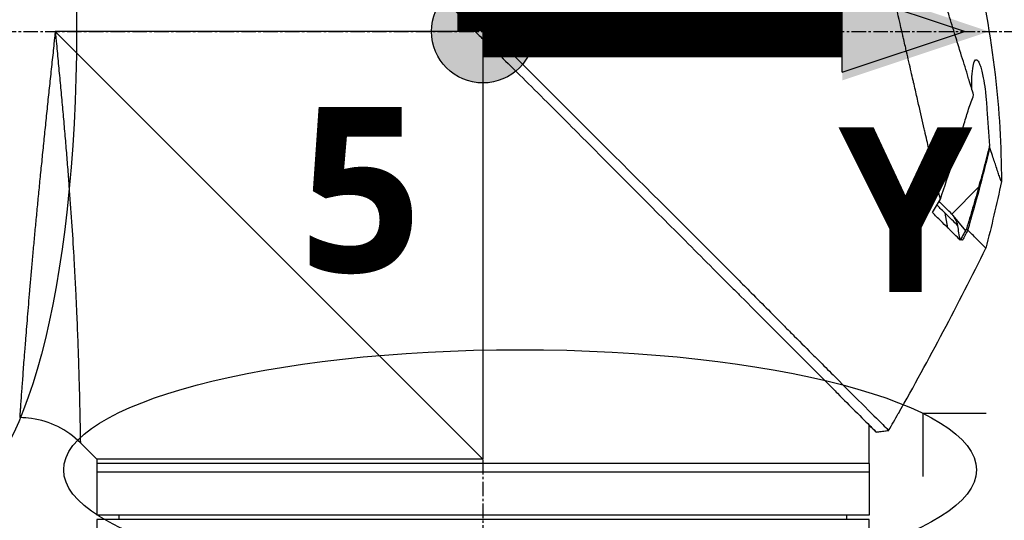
# Model space of a CAD drawing. Header units: millimetres. Extents: x 0 to 4378, y 0 to 2376.
# Tile 142 of 227: x 1522 to 1636, y 1700 to 1758. Entities that reach past the tile are written whole.
import ezdxf

# ---------------------------------------------------------------- set-up
doc = ezdxf.new("R2010")
doc.units = ezdxf.units.MM
doc.header["$LTSCALE"] = 0.2
doc.linetypes.add('CENTER2', pattern=[1.125, 0.75, -0.125, 0.125, -0.125])
for name, color, linetype in [('02_Center Line', 1, 'CENTER2'), ('07_Special Line2', 76, 'Continuous'), ('12_Before Rev.Num.', 5, 'Continuous'), ('13_After Rev.Num.', 6, 'Continuous')]:
    doc.layers.add(name, color=color, linetype=linetype)
doc.layers.add('14_Mark', color=7, linetype='Continuous', true_color=0xe03c31)
doc.styles.add('Rainbow-5.0 Style', font='malgunsl.ttf')
doc.dimstyles.new('Rainbow-5.0 Style', dxfattribs={"dimtxt": 4, "dimasz": 2.5, "dimexe": 1, "dimexo": 1, "dimgap": 1, "dimtad": 1, "dimdsep": 46, "dimtxsty": 'Rainbow-5.0 Style', "dimcen": 0, "dimclrd": 251, "dimclre": 251, "dimclrt": 7, "dimazin": 3, "dimtp": 0.1, "dimtm": 0.1, "dimtfac": 0.61, "dimtmove": 0, "dimatfit": 3, "dimfxl": 1, "dimlwd": -1, "dimlwe": -1, "dimarcsym": 1})

# ---------------------------------------------------------------- blocks, each defined once
blk = doc.blocks.new('*D127')
at = {"color": 251, "linetype": 'ByBlock', "transparency": 16777216}
for p, q in [((1638.55, 1756.68), (1891.38, 1756.68)), ((1887.38, 1649.53), (1887.38, 1746.68)), ((1755.7, 1639.53), (1891.38, 1639.53))]:
    blk.add_line(p, q, dxfattribs=at)
at = {"color": 251, "transparency": 16777216}
for points in [[(1885.72, 1746.68), (1889.05, 1746.68), (1887.38, 1756.68)], [(1885.72, 1649.53), (1889.05, 1649.53), (1887.38, 1639.53)]]:
    blk.add_solid(points, dxfattribs=at)
at = {"layer": 'Defpoints', "color": 0, "transparency": 16777216}
for p in [(1634.55, 1756.68), (1887.38, 1756.68), (1751.7, 1639.53)]:
    blk.add_point(p, dxfattribs=at)
at = {"color": 7, "transparency": 16777216, "insert": (1875.07, 1698.11), "char_height": 16, "attachment_point": 5, "rotation": 90, "style": 'Rainbow-5.0 Style'}
blk.add_mtext('117.15', dxfattribs=at)
blk = doc.blocks.new('*D128')
at = {"color": 251, "linetype": 'ByBlock', "transparency": 16777216}
for p, q in [((1638.55, 1756.68), (1943.4, 1756.68)), ((1939.4, 1746.68), (1939.4, 866.68)), ((1814.42, 856.68), (1943.4, 856.68))]:
    blk.add_line(p, q, dxfattribs=at)
at = {"color": 251, "transparency": 16777216}
for points in [[(1937.74, 1746.68), (1941.07, 1746.68), (1939.4, 1756.68)], [(1937.74, 866.68), (1941.07, 866.68), (1939.4, 856.68)]]:
    blk.add_solid(points, dxfattribs=at)
at = {"layer": 'Defpoints', "color": 0, "transparency": 16777216}
for p in [(1634.55, 1756.68), (1810.42, 856.68), (1939.4, 856.68)]:
    blk.add_point(p, dxfattribs=at)
at = {"color": 7, "transparency": 16777216, "insert": (1927.12, 1306.68), "char_height": 16, "attachment_point": 5, "rotation": 90, "style": 'Rainbow-5.0 Style'}
blk.add_mtext('900', dxfattribs=at)
blk = doc.blocks.new('*D129')
at = {"color": 251, "linetype": 'ByBlock', "transparency": 16777216}
for p, q in [((1575.56, 1808.65), (1575.56, 1872.74)), ((1692.71, 1691.5), (1692.71, 1872.74)), ((1585.56, 1868.74), (1682.71, 1868.74))]:
    blk.add_line(p, q, dxfattribs=at)
at = {"color": 251, "transparency": 16777216}
for points in [[(1585.56, 1870.4), (1585.56, 1867.07), (1575.56, 1868.74)], [(1682.71, 1870.4), (1682.71, 1867.07), (1692.71, 1868.74)]]:
    blk.add_solid(points, dxfattribs=at)
at = {"layer": 'Defpoints', "color": 0, "transparency": 16777216}
for p in [(1692.71, 1868.74), (1575.56, 1804.65), (1692.71, 1687.5)]:
    blk.add_point(p, dxfattribs=at)
at = {"color": 7, "transparency": 16777216, "insert": (1634.13, 1881.05), "char_height": 16, "attachment_point": 5, "style": 'Rainbow-5.0 Style'}
blk.add_mtext('117.15', dxfattribs=at)
blk = doc.blocks.new('A$Ca3a613b0')
for p, q in [((-156.77, 1098.35), (-157.76, 1097.62)), ((-157.15, 1097), (-206.1, 1097)), ((-156.25, 1047.15), (-206.1, 1097)), ((-156.25, 1096.11), (-156.25, 1047.15)), ((-154.63, 1096.18), (-155.63, 1095.5)), ((-98.49, 1078.85), (-101.61, 1075.72)), ((-102.71, 1076.16), (-102.71, 1076.16)), ((-102.08, 1074.12), (-102.39, 1075.84)), ((-101.47, 1075.57), (-100.02, 1073.77)), ((-101.17, 1074.63), (-101.17, 1074.63)), ((-99.79, 1073.9), (-99.79, 1073.9)), ((-111.25, 1050.15), (-111.25, 1051.15)), ((-110.41, 1050.31), (-108.96, 1050.49)), ((-108.96, 1050.49), (-108.96, 1050.49)), ((-201.25, 1047.15), (-203.17, 1049.07)), ((-111.25, 1046.65), (-111.25, 1049.65)), ((-201.25, 1047.15), (-201.25, 1040.65)), ((-111.25, 1046.65), (-201.25, 1046.65)), ((-111.25, 1046.65), (-111.25, 1040.65)), ((-111.25, 1045.65), (-201.25, 1045.65)), ((-111.25, 1040.65), (-201.25, 1040.65)), ((-111.25, 1040.15), (-201.25, 1040.15)), ((-201.25, 1040.15), (-201.25, 1037.15)), ((-198.64, 1040.15), (-198.65, 1040.65)), ((-113.86, 1040.15), (-113.85, 1040.65)), ((-111.25, 1037.15), (-111.25, 1040.15))]:
    blk.add_line(p, q)
for centre, major_axis, ratio, start_param, end_param in [((-280.96, 1127.65), (-44.19, -183.8), 1, 1.51817, 1.570796), ((-2518.5, 2514), (-765.25, 2704.52), 0.999799, 3.899585, 3.900232), ((-94.56, 1070.26), (-157.24, -287.66), 0.019111, 4.710355, 4.714425), ((-126.79, 1099.87), (29.02, -28.06), 0.006576, 0.377371, 0.391215), ((-127.59, 1098.98), (29.37, -28.27), 0.004865, 5.887634, 5.901943), ((-189.95, 1108.95), (92.5, 175.69), 0.499327, 4.653394, 4.763255), ((-449.08, 1245.73), (133.4, 370.15), 0.996605, 4.537773, 4.543581)]:
    blk.add_ellipse(centre, major_axis=major_axis, ratio=ratio, start_param=start_param, end_param=end_param)
for points, knots in [([(-202.57, 1144.1), (-202.57, 1144.1), (-202.57, 1144.1), (-202.57, 1144.1), (-202.57, 1144.1), (-202.57, 1144.1), (-202.57, 1144.1), (-202.56, 1144.09), (-202.56, 1144.09), (-202.55, 1144.08), (-202.54, 1144.07), (-202.5, 1144.03), (-202.46, 1143.99), (-202.31, 1143.85), (-202.17, 1143.7), (-201.6, 1143.14), (-201.05, 1142.58), (-199.89, 1141.41), (-199.36, 1140.88), (-196.43, 1137.91), (-193.15, 1134.65), (-188.48, 1129.99), (-187.46, 1128.97), (-182, 1123.52), (-177.11, 1118.65), (-171.96, 1113.49), (-171.81, 1113.34), (-169.23, 1110.75), (-166.73, 1108.3), (-162.97, 1104.59), (-161.72, 1103.35), (-158.73, 1100.36), (-157.43, 1099.03), (-156.77, 1098.35)], [0.000001, 0.000001, 0.000001, 0.000001, 0.009162, 0.009162, 0.016971, 0.016971, 0.03259, 0.03259, 0.063827, 0.063827, 0.126304, 0.126304, 0.251265, 0.251265, 0.50133, 0.50133, 1.002, 1.002, 1.335959, 1.335959, 2.67129, 2.67129, 3.030313, 3.030313, 4.543873, 4.543873, 4.592411, 4.592411, 5.347172, 5.347172, 5.723633, 5.723633, 6.247668, 6.247668, 6.247668, 6.247668]), ([(-102.94, 1077.46), (-103.41, 1079.48), (-103.91, 1081.67), (-104.53, 1084.4), (-104.62, 1084.75), (-104.74, 1085.29), (-104.78, 1085.47), (-105.04, 1086.62), (-105.24, 1087.5), (-105.59, 1089.01), (-105.72, 1089.6), (-105.92, 1090.46), (-105.99, 1090.77), (-106.08, 1091.15), (-106.1, 1091.23), (-106.19, 1091.63), (-106.27, 1091.97), (-106.52, 1093.07), (-106.7, 1093.85), (-106.93, 1094.84), (-106.97, 1095.04), (-107.08, 1095.52), (-107.14, 1095.79), (-107.24, 1096.23), (-107.29, 1096.41), (-107.87, 1098.96), (-108.43, 1101.4), (-109.14, 1104.49), (-109.28, 1105.12), (-109.57, 1106.37), (-109.71, 1106.98), (-110.13, 1108.82), (-110.4, 1110.03), (-110.76, 1111.56), (-110.83, 1111.88), (-110.98, 1112.52), (-111.05, 1112.84), (-111.16, 1113.33), (-111.2, 1113.48), (-111.27, 1113.79), (-111.3, 1113.94), (-111.46, 1114.65), (-111.6, 1115.22), (-111.79, 1116.09), (-111.86, 1116.38), (-111.99, 1116.96), (-112.06, 1117.24), (-112.26, 1118.1), (-112.38, 1118.67), (-112.77, 1120.34), (-113.02, 1121.45), (-113.52, 1123.61), (-113.76, 1124.67), (-114.23, 1126.74), (-114.46, 1127.74), (-114.8, 1129.2), (-114.91, 1129.68), (-115.12, 1130.62), (-115.23, 1131.08), (-115.44, 1131.98), (-115.54, 1132.43), (-116.04, 1134.6), (-116.4, 1136.17), (-116.96, 1138.63), (-117.18, 1139.59), (-117.51, 1141.05), (-117.64, 1141.62), (-117.8, 1142.29), (-117.84, 1142.46), (-117.89, 1142.7), (-117.91, 1142.77), (-117.95, 1142.97), (-117.98, 1143.09), (-118.05, 1143.4), (-118.09, 1143.58), (-118.15, 1143.85), (-118.18, 1143.95), (-118.21, 1144.07), (-118.21, 1144.11), (-118.24, 1144.24), (-118.26, 1144.32), (-118.29, 1144.43), (-118.29, 1144.46), (-118.29, 1144.46)], [0.000001, 0.000001, 0.000001, 0.000001, 0.87198, 0.87198, 0.998176, 0.998176, 1.064575, 1.064575, 1.41457, 1.41457, 1.596219, 1.596219, 1.693857, 1.693857, 1.719166, 1.719166, 1.837725, 1.837725, 2.111396, 2.111396, 2.182409, 2.182409, 2.276499, 2.276499, 2.337341, 2.337341, 3.162147, 3.162147, 3.373842, 3.373842, 3.579811, 3.579811, 3.984502, 3.984502, 4.09507, 4.09507, 4.202311, 4.202311, 4.255972, 4.255972, 4.304596, 4.304596, 4.486711, 4.486711, 4.581165, 4.581165, 4.673894, 4.673894, 4.859509, 4.859509, 5.231419, 5.231419, 5.60592, 5.60592, 5.979077, 5.979077, 6.165933, 6.165933, 6.351964, 6.351964, 6.539189, 6.539189, 7.288579, 7.288579, 7.860772, 7.860772, 8.290537, 8.290537, 8.451715, 8.451715, 8.522248, 8.522248, 8.654959, 8.654959, 8.889881, 8.889881, 9.06617, 9.06617, 9.132077, 9.132077, 9.362293, 9.362293, 9.592797, 9.592797, 9.592797, 9.592797]), ([(-202.94, 1142.84), (-202.94, 1142.84), (-202.94, 1142.84), (-202.94, 1142.83), (-202.94, 1142.83), (-202.94, 1142.83), (-202.94, 1142.83), (-202.94, 1142.83), (-202.93, 1142.82), (-202.92, 1142.81), (-202.91, 1142.79), (-202.86, 1142.73), (-202.81, 1142.68), (-202.59, 1142.46), (-202.37, 1142.24), (-201.34, 1141.2), (-200.13, 1139.99), (-198.12, 1138.01), (-197.63, 1137.54), (-194.35, 1134.3), (-190.88, 1130.8), (-186.77, 1126.7), (-186.47, 1126.4), (-183.93, 1123.86), (-181.58, 1121.51), (-175.7, 1115.65), (-172.07, 1112.05), (-166.65, 1106.64), (-164.85, 1104.84), (-160.25, 1100.2), (-158.16, 1098.04), (-157.76, 1097.62)], [0.000047, 0.000047, 0.000047, 0.000047, 0.011008, 0.011008, 0.020393, 0.020393, 0.039197, 0.039197, 0.07693, 0.07693, 0.152825, 0.152825, 0.305669, 0.305669, 0.610232, 0.610232, 1.419716, 1.419716, 1.651889, 1.651889, 2.978842, 2.978842, 3.080675, 3.080675, 3.850394, 3.850394, 4.95171, 4.95171, 5.489352, 5.489352, 6.333255, 6.333255, 6.333255, 6.333255]), ([(-99.06, 1089.6), (-99.15, 1089.88), (-99.24, 1090.17), (-99.41, 1090.74), (-99.51, 1091.04), (-99.66, 1091.53), (-99.72, 1091.73), (-100.03, 1092.75), (-100.29, 1093.59), (-100.74, 1095.03), (-100.92, 1095.62), (-101.35, 1097.01), (-101.6, 1097.83), (-102.01, 1099.13), (-102.15, 1099.61), (-102.47, 1100.65), (-102.65, 1101.2), (-103.02, 1102.41), (-103.22, 1103.06), (-103.65, 1104.46), (-103.88, 1105.21), (-104.39, 1106.84), (-104.65, 1107.71), (-105, 1108.81), (-105.07, 1109.03), (-105.29, 1109.75), (-105.45, 1110.25), (-105.77, 1111.24), (-105.92, 1111.74), (-106.24, 1112.73), (-106.4, 1113.23), (-106.72, 1114.21), (-106.88, 1114.71), (-107.18, 1115.63), (-107.33, 1116.1), (-107.55, 1116.8), (-107.63, 1117.05), (-107.87, 1117.79), (-108.02, 1118.27), (-108.31, 1119.18), (-108.45, 1119.61), (-108.74, 1120.51), (-108.89, 1120.99), (-109.19, 1121.92), (-109.33, 1122.38), (-110.06, 1124.66), (-110.61, 1126.4), (-111.26, 1128.45), (-111.38, 1128.85), (-111.63, 1129.64), (-111.76, 1130.03), (-112.11, 1131.17), (-112.34, 1131.89), (-112.77, 1133.28), (-112.98, 1133.94), (-113.34, 1135.09), (-113.49, 1135.59), (-113.9, 1136.9), (-114.12, 1137.64), (-114.46, 1138.76), (-114.58, 1139.18), (-114.77, 1139.82), (-114.84, 1140.07), (-114.94, 1140.43), (-114.98, 1140.57), (-115.02, 1140.73), (-115.03, 1140.77), (-115.08, 1140.94), (-115.1, 1141.05), (-115.14, 1141.18), (-115.15, 1141.22), (-115.15, 1141.22)], [0.000001, 0.000001, 0.000001, 0.000001, 0.11946, 0.11946, 0.241052, 0.241052, 0.321692, 0.321692, 0.643653, 0.643653, 0.858623, 0.858623, 1.144694, 1.144694, 1.308122, 1.308122, 1.494874, 1.494874, 1.708069, 1.708069, 1.951832, 1.951832, 2.230695, 2.230695, 2.303189, 2.303189, 2.46479, 2.46479, 2.625297, 2.625297, 2.787922, 2.787922, 2.946664, 2.946664, 3.08253, 3.08253, 3.156368, 3.156368, 3.305764, 3.305764, 3.43529, 3.43529, 3.579096, 3.579096, 3.721833, 3.721833, 4.292184, 4.292184, 4.435257, 4.435257, 4.578157, 4.578157, 4.862917, 4.862917, 5.148905, 5.148905, 5.393875, 5.393875, 5.822939, 5.822939, 6.144758, 6.144758, 6.385994, 6.385994, 6.566823, 6.566823, 6.63475, 6.63475, 6.873456, 6.873456, 7.112007, 7.112007, 7.112007, 7.112007]), ([(-103.44, 1118.7), (-99.89, 1110.22), (-97.61, 1101.12), (-96.08, 1087.85), (-95.84, 1083.67), (-95.83, 1079.5)], [0, 0, 0, 0, 2.758267, 2.758267, 4.009408, 4.009408, 4.009408, 4.009408]), ([(-156.77, 1098.35), (-156.72, 1098.29), (-156.63, 1098.2), (-156.42, 1097.99), (-156.34, 1097.9), (-156.07, 1097.62), (-155.89, 1097.44), (-155.53, 1097.08), (-155.34, 1096.88), (-155.08, 1096.63), (-154.99, 1096.54), (-154.77, 1096.32), (-154.66, 1096.21), (-154.63, 1096.18)], [0.0012617, 0.0012617, 0.0012617, 0.0012617, 0.0227877, 0.0227877, 0.0388309, 0.0388309, 0.0709865, 0.0709865, 0.1023123, 0.1023123, 0.1191004, 0.1191004, 0.1425667, 0.1425667, 0.1425667, 0.1425667]), ([(-157.76, 1097.62), (-157.71, 1097.57), (-157.4, 1097.25), (-157.04, 1096.89), (-156.86, 1096.71), (-156.5, 1096.35), (-156.32, 1096.18), (-155.98, 1095.84), (-155.69, 1095.56), (-155.62, 1095.5)], [0.00043088, 0.00043088, 0.00043088, 0.00043088, 0.0154414, 0.0154414, 0.03075173, 0.03075173, 0.04552895, 0.04552895, 0.05960793, 0.05960793, 0.05960793, 0.05960793]), ([(-206.1, 1097), (-206.12, 1096.82), (-206.14, 1096.63), (-206.16, 1096.45), (-206.18, 1096.26), (-206.2, 1096.08), (-206.22, 1095.89), (-206.26, 1095.52), (-206.29, 1095.16), (-206.33, 1094.79), (-206.37, 1094.42), (-206.41, 1094.05), (-206.45, 1093.69), (-206.49, 1093.32), (-206.53, 1092.96), (-206.57, 1092.59), (-206.64, 1091.86), (-206.72, 1091.14), (-206.8, 1090.41), (-206.88, 1089.69), (-206.95, 1088.97), (-207.03, 1088.25), (-207.1, 1087.53), (-207.18, 1086.81), (-207.25, 1086.1), (-207.25, 1086.09), (-207.25, 1086.09), (-207.25, 1086.09), (-207.32, 1085.38), (-207.4, 1084.67), (-207.47, 1083.97), (-207.47, 1083.96), (-207.47, 1083.96), (-207.47, 1083.95), (-207.51, 1083.6), (-207.54, 1083.25), (-207.58, 1082.91), (-207.58, 1082.9), (-207.58, 1082.9), (-207.58, 1082.89), (-207.61, 1082.55), (-207.65, 1082.2), (-207.68, 1081.86), (-207.68, 1081.86), (-207.68, 1081.85), (-207.68, 1081.85), (-207.75, 1081.16), (-207.82, 1080.48), (-207.89, 1079.81), (-207.89, 1079.8), (-207.89, 1079.8), (-207.89, 1079.79), (-207.96, 1079.12), (-208.02, 1078.45), (-208.09, 1077.8), (-208.09, 1077.79), (-208.09, 1077.79), (-208.09, 1077.78), (-208.15, 1077.13), (-208.21, 1076.48), (-208.27, 1075.84), (-208.27, 1075.83), (-208.27, 1075.83), (-208.28, 1075.82), (-208.34, 1075.18), (-208.4, 1074.54), (-208.46, 1073.91), (-208.51, 1073.29), (-208.57, 1072.67), (-208.63, 1072.06), (-208.63, 1072.06), (-208.63, 1072.05), (-208.63, 1072.05), (-208.66, 1071.74), (-208.69, 1071.44), (-208.71, 1071.13), (-208.74, 1070.84), (-208.77, 1070.54), (-208.79, 1070.25), (-208.79, 1070.24), (-208.79, 1070.24), (-208.79, 1070.23), (-208.82, 1069.94), (-208.85, 1069.65), (-208.87, 1069.36), (-208.87, 1069.36), (-208.87, 1069.35), (-208.87, 1069.35), (-208.9, 1069.06), (-208.92, 1068.78), (-208.95, 1068.5), (-208.95, 1068.49), (-208.95, 1068.49), (-208.95, 1068.48), (-209, 1067.91), (-209.05, 1067.35), (-209.1, 1066.81), (-209.14, 1066.27), (-209.19, 1065.74), (-209.23, 1065.23), (-209.23, 1065.22), (-209.23, 1065.22), (-209.23, 1065.22), (-209.27, 1064.7), (-209.32, 1064.2), (-209.36, 1063.71), (-209.36, 1063.71), (-209.36, 1063.7), (-209.36, 1063.7), (-209.4, 1063.21), (-209.44, 1062.73), (-209.47, 1062.27), (-209.47, 1062.27), (-209.47, 1062.26), (-209.48, 1062.26), (-209.51, 1061.8), (-209.55, 1061.35), (-209.58, 1060.91), (-209.58, 1060.91), (-209.58, 1060.9), (-209.58, 1060.9), (-209.6, 1060.68), (-209.62, 1060.47), (-209.63, 1060.26), (-209.63, 1060.25), (-209.64, 1060.25), (-209.64, 1060.25), (-209.65, 1060.04), (-209.67, 1059.83), (-209.68, 1059.63), (-209.68, 1059.62), (-209.68, 1059.62), (-209.68, 1059.62), (-209.72, 1059.21), (-209.75, 1058.81), (-209.78, 1058.43), (-209.78, 1058.43), (-209.78, 1058.43), (-209.78, 1058.43), (-209.81, 1058.05), (-209.83, 1057.69), (-209.86, 1057.34), (-209.86, 1057.34), (-209.86, 1057.34), (-209.86, 1057.34), (-209.88, 1056.99), (-209.91, 1056.66), (-209.93, 1056.34), (-209.96, 1056.03), (-209.98, 1055.74), (-210, 1055.46), (-210, 1055.45), (-210, 1055.45), (-210, 1055.45), (-210.04, 1054.89), (-210.07, 1054.39), (-210.11, 1053.96), (-210.11, 1053.85), (-210.12, 1053.75), (-210.13, 1053.65), (-210.13, 1053.55), (-210.14, 1053.45), (-210.15, 1053.36), (-210.16, 1053.18), (-210.17, 1053.02), (-210.18, 1052.87), (-210.2, 1052.58), (-210.22, 1052.37), (-210.23, 1052.22), (-210.23, 1052.15), (-210.24, 1052.09), (-210.24, 1052.06), (-210.24, 1052.02), (-210.24, 1052), (-210.24, 1052), (-210.24, 1052), (-210.24, 1052), (-210.24, 1052)], [-0.00005797, -0.00005797, -0.00005797, -0.00005797, 0.00049405, 0.00049405, 0.00049405, 0.00104607, 0.00104607, 0.00104607, 0.0021501, 0.0021501, 0.0021501, 0.00325414, 0.00325414, 0.00325414, 0.00435817, 0.00435817, 0.00435817, 0.00656624, 0.00656624, 0.00656624, 0.00877431, 0.00877431, 0.00877431, 0.01098238, 0.01098238, 0.01098238, 0.01099361, 0.01099361, 0.01099361, 0.01319044, 0.01319044, 0.01319044, 0.01320357, 0.01320357, 0.01320357, 0.01429448, 0.01429448, 0.01429448, 0.01430847, 0.01430847, 0.01430847, 0.01539851, 0.01539851, 0.01539851, 0.01541335, 0.01541335, 0.01541335, 0.01760658, 0.01760658, 0.01760658, 0.01762291, 0.01762291, 0.01762291, 0.01981465, 0.01981465, 0.01981465, 0.01983223, 0.01983223, 0.01983223, 0.02202272, 0.02202272, 0.02202272, 0.02204132, 0.02204132, 0.02204132, 0.02425053, 0.02425053, 0.02425053, 0.02643885, 0.02643885, 0.02643885, 0.02645881, 0.02645881, 0.02645881, 0.02756281, 0.02756281, 0.02756281, 0.02864692, 0.02864692, 0.02864692, 0.02866725, 0.02866725, 0.02866725, 0.02975095, 0.02975095, 0.02975095, 0.02977133, 0.02977133, 0.02977133, 0.03085499, 0.03085499, 0.03085499, 0.03087541, 0.03087541, 0.03087541, 0.03308346, 0.03308346, 0.03308346, 0.03527112, 0.03527112, 0.03527112, 0.03529119, 0.03529119, 0.03529119, 0.03747919, 0.03747919, 0.03747919, 0.03749882, 0.03749882, 0.03749882, 0.03968726, 0.03968726, 0.03968726, 0.03970627, 0.03970627, 0.03970627, 0.04189533, 0.04189533, 0.04189533, 0.04191356, 0.04191356, 0.04191356, 0.04299936, 0.04299936, 0.04299936, 0.04301713, 0.04301713, 0.04301713, 0.0441034, 0.0441034, 0.0441034, 0.0441207, 0.0441207, 0.0441207, 0.04631147, 0.04631147, 0.04631147, 0.04632769, 0.04632769, 0.04632769, 0.04851953, 0.04851953, 0.04851953, 0.0485346, 0.0485346, 0.0485346, 0.05074146, 0.05074146, 0.05074146, 0.05293567, 0.05293567, 0.05293567, 0.05294817, 0.05294817, 0.05294817, 0.05735181, 0.05735181, 0.05735181, 0.05845584, 0.05845584, 0.05845584, 0.05955987, 0.05955987, 0.05955987, 0.06176794, 0.06176794, 0.06176794, 0.06618408, 0.06618408, 0.06618408, 0.06839215, 0.06839215, 0.06839215, 0.07060022, 0.07060022, 0.07060022, 0.07060712, 0.07060712, 0.07060712, 0.07060712]), ([(-206.1, 1097), (-206.08, 1096.81), (-206.04, 1096.43), (-205.97, 1095.66), (-205.84, 1094.32), (-205.66, 1092.42), (-205.45, 1090.15), (-205.24, 1087.9), (-205.04, 1085.65), (-204.85, 1083.41), (-204.67, 1081.2), (-204.44, 1078.31), (-204.19, 1074.81), (-204, 1071.78), (-203.89, 1069.82), (-203.82, 1068.52), (-203.74, 1066.96), (-203.65, 1065.15), (-203.58, 1063.43), (-203.51, 1061.79), (-203.46, 1060.23), (-203.41, 1059), (-203.38, 1058.05), (-203.36, 1057.13), (-203.32, 1056.05), (-203.28, 1054.47), (-203.24, 1052.76), (-203.22, 1051.54), (-203.2, 1050.86), (-203.2, 1050.45), (-203.18, 1049.82), (-203.18, 1049.35), (-203.17, 1049.11), (-203.17, 1049.07), (-203.17, 1049.07)], [-0.00005585, -0.00005585, -0.00005585, -0.00005585, 0.00051707, 0.00109, 0.00223584, 0.00452754, 0.00681923, 0.00911093, 0.01140263, 0.01369432, 0.01598602, 0.01827771, 0.0228611, 0.02744449, 0.02859034, 0.02973619, 0.03202788, 0.03431958, 0.03661127, 0.03890297, 0.04119466, 0.04348636, 0.04463221, 0.04577806, 0.04806975, 0.05036145, 0.05494484, 0.05952823, 0.06067408, 0.06181992, 0.06411162, 0.06869501, 0.0709867, 0.07327246, 0.07327246, 0.07327246, 0.07327246]), ([(-154.63, 1096.18), (-154.36, 1095.91), (-154.11, 1095.67), (-153.49, 1095.04), (-153.2, 1094.75), (-152.34, 1093.9), (-151.77, 1093.33), (-150.06, 1091.61), (-148.92, 1090.47), (-145.51, 1087.06), (-143.26, 1084.81), (-135.92, 1077.48), (-131.69, 1073.29), (-127.67, 1069.26), (-127.12, 1068.71), (-126.05, 1067.63), (-125.51, 1067.09), (-123.6, 1065.17), (-122.34, 1063.88), (-120.73, 1062.27), (-120.34, 1061.89), (-119.16, 1060.7), (-118.4, 1059.94), (-117.35, 1058.89), (-117.03, 1058.57), (-116.14, 1057.68), (-115.58, 1057.12), (-114.12, 1055.66), (-113.28, 1054.79), (-111.39, 1052.92), (-110.48, 1052.03), (-109.57, 1051.12), (-109.34, 1050.88), (-109.11, 1050.65), (-109.05, 1050.59), (-109.01, 1050.54), (-109, 1050.53), (-108.99, 1050.52), (-108.98, 1050.51), (-108.97, 1050.5), (-108.97, 1050.5), (-108.97, 1050.5), (-108.96, 1050.5), (-108.96, 1050.49), (-108.96, 1050.49), (-108.96, 1050.49), (-108.96, 1050.49), (-108.96, 1050.49)], [0, 0, 0, 0, 0.115596, 0.115596, 0.212113, 0.212113, 0.405093, 0.405093, 0.790972, 0.790972, 1.563393, 1.563393, 3.332159, 3.332159, 3.60987, 3.60987, 3.890806, 3.890806, 4.623507, 4.623507, 4.856845, 4.856845, 5.35641, 5.35641, 5.576842, 5.576842, 5.990665, 5.990665, 6.711546, 6.711546, 7.79125, 7.79125, 8.330789, 8.330789, 8.599474, 8.599474, 8.666532, 8.666532, 8.716444, 8.716444, 8.791539, 8.791539, 8.829086, 8.829086, 8.847858, 8.847858, 8.871461, 8.871461, 8.871461, 8.871461]), ([(-155.62, 1095.5), (-154.85, 1094.76), (-154.09, 1094.01), (-152.41, 1092.37), (-151.5, 1091.47), (-148.65, 1088.64), (-146.71, 1086.7), (-140.79, 1080.77), (-136.84, 1076.79), (-131.09, 1071.03), (-129.16, 1069.1), (-126.99, 1066.92), (-126.68, 1066.61), (-122.19, 1062.11), (-118.39, 1058.32), (-115.32, 1055.23), (-115.12, 1055.03), (-114.18, 1054.07), (-113.49, 1053.39), (-112.11, 1052.01), (-111.48, 1051.38), (-110.85, 1050.74), (-110.69, 1050.58), (-110.52, 1050.42), (-110.48, 1050.38), (-110.44, 1050.34), (-110.43, 1050.33), (-110.42, 1050.32), (-110.42, 1050.32), (-110.42, 1050.31), (-110.42, 1050.31), (-110.41, 1050.31), (-110.41, 1050.31), (-110.41, 1050.31), (-110.41, 1050.31), (-110.41, 1050.31)], [-7.620463, -7.620463, -7.620463, -7.620463, -7.336805, -7.336805, -6.999081, -6.999081, -6.270272, -6.270272, -4.749597, -4.749597, -3.95115, -3.95115, -3.814973, -3.814973, -1.971605, -1.971605, -1.846597, -1.846597, -1.347406, -1.347406, -0.675491, -0.675491, -0.339165, -0.339165, -0.169556, -0.169556, -0.084774, -0.084774, -0.042597, -0.042597, -0.021599, -0.021599, -0.011128, -0.011128, -0.000028, -0.000028, -0.000028, -0.000028]), ([(-99.28, 1090.31), (-99.28, 1090.95), (-99.27, 1091.41), (-99.23, 1092.19), (-99.19, 1092.63), (-99.07, 1093.24), (-99.01, 1093.45), (-98.87, 1093.68), (-98.79, 1093.73), (-98.67, 1093.69), (-98.58, 1093.63), (-98.4, 1093.3), (-98.34, 1093.15), (-98.22, 1092.79), (-98.16, 1092.6), (-98.05, 1092.14), (-97.99, 1091.87), (-97.86, 1091.17), (-97.79, 1090.72), (-97.64, 1089.6), (-97.6, 1089.04), (-97.55, 1088.4), (-97.53, 1088.17), (-97.4, 1086.52), (-97.31, 1085.14), (-97.23, 1083.67)], [-1.705013, -1.705013, -1.705013, -1.705013, -1.556708, -1.556708, -1.329106, -1.329106, -1.145925, -1.145925, -0.996981, -0.996981, -0.898581, -0.898581, -0.842466, -0.842466, -0.790237, -0.790237, -0.729818, -0.729818, -0.639276, -0.639276, -0.510567, -0.510567, -0.441089, -0.441089, -0.000001, -0.000001, -0.000001, -0.000001]), ([(-100.16, 1086.28), (-100, 1086.84), (-99.83, 1087.4), (-99.46, 1088.51), (-99.26, 1089.06), (-99.06, 1089.6)], [0.000001, 0.000001, 0.000001, 0.000001, 0.1746079, 0.1746079, 0.3493254, 0.3493254, 0.3493254, 0.3493254]), ([(-102.94, 1077.46), (-102.46, 1078.87), (-101.97, 1080.36), (-101.03, 1083.34), (-100.57, 1084.85), (-100.16, 1086.28)], [0.000001, 0.000001, 0.000001, 0.000001, 0.4445869, 0.4445869, 0.8865288, 0.8865288, 0.8865288, 0.8865288]), ([(-97.23, 1083.67), (-97.43, 1082.87), (-97.63, 1082.06), (-98.05, 1080.45), (-98.27, 1079.65), (-98.49, 1078.85)], [0.000001, 0.000001, 0.000001, 0.000001, 0.2490275, 0.2490275, 0.498054, 0.498054, 0.498054, 0.498054]), ([(-97.16, 1083.46), (-97.17, 1083.49), (-97.18, 1083.52), (-97.21, 1083.6), (-97.22, 1083.64), (-97.23, 1083.67)], [-0.04707166, -0.04707166, -0.04707166, -0.04707166, -0.02156687, -0.02156687, -0.00000099, -0.00000099, -0.00000099, -0.00000099]), ([(-95.83, 1079.5), (-95.83, 1079.5), (-95.83, 1079.5), (-95.83, 1079.5), (-95.83, 1079.51), (-95.86, 1079.57), (-95.9, 1079.69), (-95.91, 1079.71), (-95.92, 1079.73), (-95.92, 1079.75), (-95.98, 1079.9), (-96.05, 1080.1), (-96.11, 1080.27), (-96.14, 1080.36), (-96.16, 1080.44), (-96.19, 1080.51), (-96.26, 1080.72), (-96.34, 1080.96), (-96.43, 1081.23), (-96.56, 1081.61), (-96.71, 1082.05), (-96.87, 1082.55), (-96.96, 1082.84), (-97.06, 1083.14), (-97.16, 1083.46)], [-0.9997805, -0.9997805, -0.9997805, -0.9997805, -0.9852531, -0.9852531, -0.9852531, -0.7801742, -0.7801742, -0.7801742, -0.75, -0.75, -0.75, -0.5788911, -0.5788911, -0.5788911, -0.5, -0.5, -0.5, -0.3424334, -0.3424334, -0.3424334, -0.1230002, -0.1230002, -0.1230002, 0, 0, 0, 0]), ([(-98.49, 1078.85), (-98.51, 1078.76), (-98.54, 1078.66), (-98.6, 1078.45), (-98.63, 1078.35), (-98.71, 1078.04), (-98.77, 1077.84), (-98.94, 1077.23), (-99.06, 1076.83), (-99.41, 1075.61), (-99.65, 1074.81), (-99.89, 1074)], [-0.5086362, -0.5086362, -0.5086362, -0.5086362, -0.4739534, -0.4739534, -0.441906, -0.441906, -0.3787937, -0.3787937, -0.2524889, -0.2524889, -0.000008, -0.000008, -0.000008, -0.000008]), ([(-102.39, 1075.84), (-102.47, 1075.92), (-102.61, 1076.06), (-102.83, 1076.27), (-102.99, 1076.43), (-103.13, 1076.57), (-103.24, 1076.68), (-103.25, 1076.7), (-103.26, 1076.71), (-103.28, 1076.72), (-103.3, 1076.74), (-103.32, 1076.76), (-103.35, 1076.79)], [-1, -1, -1, -1, -0.75, -0.75, -0.75, -0.5269223, -0.5269223, -0.5269223, -0.5, -0.5, -0.5, -0.441661, -0.441661, -0.441661, -0.441661]), ([(-101.61, 1075.72), (-101.83, 1075.94), (-102.06, 1076.17), (-102.31, 1076.42), (-102.32, 1076.43), (-102.33, 1076.44), (-102.34, 1076.45), (-102.66, 1076.77), (-102.92, 1077.03), (-103.1, 1077.21)], [0, 0, 0, 0, 0.2423045, 0.2423045, 0.2423045, 0.25, 0.25, 0.25, 0.4698867, 0.4698867, 0.4698867, 0.4698867]), ([(-102.08, 1074.12), (-102.34, 1074.38), (-102.61, 1074.65), (-103.21, 1075.25), (-103.54, 1075.57), (-103.87, 1075.9)], [0, 0, 0, 0, 0.2242367, 0.2242367, 0.4651784, 0.4651784, 0.4651784, 0.4651784]), ([(-100.91, 1074.37), (-101.13, 1074.59), (-101.36, 1074.82), (-101.6, 1075.06), (-101.61, 1075.07), (-101.61, 1075.07), (-101.61, 1075.07), (-101.86, 1075.31), (-102.12, 1075.58), (-102.39, 1075.84)], [-1, -1, -1, -1, -0.5031772, -0.5031772, -0.5031772, -0.5, -0.5, -0.5, 0, 0, 0, 0]), ([(-101.47, 1075.57), (-101.48, 1075.58), (-101.49, 1075.58), (-101.5, 1075.6), (-101.5, 1075.6), (-101.52, 1075.62), (-101.53, 1075.64), (-101.56, 1075.66), (-101.57, 1075.68), (-101.58, 1075.69), (-101.59, 1075.7), (-101.6, 1075.71), (-101.61, 1075.72), (-101.61, 1075.72)], [0.000001, 0.000001, 0.000001, 0.000001, 0.00272697, 0.00272697, 0.00542648, 0.00542648, 0.01073802, 0.01073802, 0.01585747, 0.01585747, 0.01837058, 0.01837058, 0.02084972, 0.02084972, 0.02084972, 0.02084972]), ([(-100.91, 1074.37), (-100.92, 1074.42), (-100.96, 1074.67), (-101.22, 1075.21), (-101.34, 1075.4), (-101.47, 1075.57)], [0.00000226, 0.00000226, 0.00000226, 0.00000226, 0.01532774, 0.01532774, 0.02361868, 0.02361868, 0.02361868, 0.02361868]), ([(-100.62, 1072.69), (-100.84, 1072.9), (-101.07, 1073.12), (-101.43, 1073.48), (-101.56, 1073.61), (-101.75, 1073.8), (-101.81, 1073.86), (-101.91, 1073.96), (-101.94, 1073.99), (-101.99, 1074.04), (-102.01, 1074.06), (-102.05, 1074.09), (-102.06, 1074.11), (-102.08, 1074.12)], [0.000001, 0.000001, 0.000001, 0.000001, 0.2318332, 0.2318332, 0.3483456, 0.3483456, 0.40613, 0.40613, 0.4349144, 0.4349144, 0.4492809, 0.4492809, 0.4664527, 0.4664527, 0.4664527, 0.4664527]), ([(-100.62, 1072.69), (-100.68, 1072.96), (-100.73, 1073.26), (-100.82, 1073.8), (-100.87, 1074.12), (-100.91, 1074.37)], [0.000001, 0.000001, 0.000001, 0.000001, 0.083636, 0.083636, 0.1696312, 0.1696312, 0.1696312, 0.1696312]), ([(-100.02, 1073.77), (-100.11, 1073.61), (-100.2, 1073.46), (-100.37, 1073.15), (-100.46, 1072.99), (-100.54, 1072.83)], [-0.1067409, -0.1067409, -0.1067409, -0.1067409, -0.0533713, -0.0533713, -0.0000018, -0.0000018, -0.0000018, -0.0000018]), ([(-99.89, 1074), (-99.91, 1073.96), (-99.93, 1073.92), (-99.98, 1073.84), (-100, 1073.81), (-100.02, 1073.77)], [-0.02701964, -0.02701964, -0.02701964, -0.02701964, -0.01351028, -0.01351028, -0.000001, -0.000001, -0.000001, -0.000001]), ([(-97.64, 1071.75), (-97.64, 1071.75), (-97.64, 1071.75), (-97.65, 1071.76), (-97.66, 1071.77), (-97.67, 1071.78), (-97.68, 1071.79), (-97.72, 1071.82), (-97.76, 1071.87), (-97.82, 1071.93), (-97.94, 1072.04), (-98.11, 1072.21), (-98.34, 1072.45), (-98.35, 1072.45), (-98.35, 1072.46), (-98.36, 1072.46), (-98.59, 1072.69), (-98.87, 1072.98), (-99.23, 1073.34), (-99.39, 1073.5), (-99.56, 1073.67), (-99.74, 1073.85)], [0.0000759, 0.0000759, 0.0000759, 0.0000759, 0.0768214, 0.0768214, 0.0768214, 0.1521768, 0.1521768, 0.1521768, 0.2988063, 0.2988063, 0.2988063, 0.5714286, 0.5714286, 0.5714286, 0.5782623, 0.5782623, 0.5782623, 0.8701763, 0.8701763, 0.8701763, 1, 1, 1, 1]), ([(-100.54, 1072.83), (-100.56, 1072.81), (-100.57, 1072.79), (-100.6, 1072.74), (-100.61, 1072.71), (-100.62, 1072.69)], [-0.01682573, -0.01682573, -0.01682573, -0.01682573, -0.00841337, -0.00841337, -0.00000101, -0.00000101, -0.00000101, -0.00000101]), ([(-203.17, 1049.07), (-203.94, 1049.84), (-204.84, 1050.48), (-206.76, 1051.43), (-207.8, 1051.75), (-209.31, 1051.97), (-209.78, 1052), (-210.24, 1052)], [0, 0, 0, 0, 0.3242583, 0.3242583, 0.6426929, 0.6426929, 0.7824853, 0.7824853, 0.7824853, 0.7824853]), ([(-110.41, 1050.31), (-110.41, 1050.31), (-110.43, 1050.32), (-110.55, 1050.44), (-110.82, 1050.71), (-111.25, 1051.15)], [-8.6028048, -8.6028048, -8.6028048, -8.6028048, -8.4195703, -8.4195703, -7.7286267, -7.7286267, -7.7286267, -7.7286267]), ([(-111.25, 1049.65), (-111.25, 1049.71), (-111.25, 1049.78), (-111.25, 1049.9), (-111.25, 1049.96), (-111.25, 1050.05), (-111.25, 1050.09), (-111.25, 1050.14), (-111.25, 1050.15), (-111.25, 1050.15)], [0, 0, 0, 0, 0.0188345, 0.0188345, 0.037669, 0.037669, 0.0565035, 0.0565035, 0.075338, 0.075338, 0.075338, 0.075338]), ([(-156.25, 1047.15), (-156.27, 1047.15), (-156.29, 1047.15), (-158.55, 1047.15), (-160.78, 1047.15), (-165.21, 1047.15), (-167.4, 1047.15), (-170.97, 1047.15), (-172.37, 1047.15), (-174.53, 1047.15), (-175.31, 1047.15), (-178.12, 1047.15), (-180.09, 1047.15), (-183.02, 1047.15), (-184.06, 1047.15), (-186.18, 1047.15), (-187.25, 1047.15), (-189.3, 1047.15), (-190.28, 1047.15), (-192.12, 1047.15), (-192.98, 1047.15), (-194.59, 1047.15), (-195.34, 1047.15), (-196.71, 1047.15), (-197.33, 1047.15), (-198.44, 1047.15), (-198.92, 1047.15), (-199.76, 1047.15), (-200.12, 1047.15), (-200.68, 1047.15), (-200.89, 1047.15), (-201.18, 1047.15), (-201.25, 1047.15), (-201.25, 1047.15), (-201.25, 1047.15), (-201.25, 1047.15)], [-0.005485, -0.005485, -0.005485, -0.005485, 0, 0, 0.672232, 0.672232, 1.344501, 1.344501, 1.792512, 1.792512, 2.048534, 2.048534, 2.731437, 2.731437, 3.121573, 3.121573, 3.559727, 3.559727, 3.997928, 3.997928, 4.436084, 4.436084, 4.874274, 4.874274, 5.31242, 5.31242, 5.750596, 5.750596, 6.188714, 6.188714, 6.626878, 6.626878, 7.06498, 7.06498, 7.065101, 7.065101, 7.065101, 7.065101])]:
    blk.add_open_spline(points, degree=3, knots=knots)
for points in [[(-95.83, 1079.5), (-96.38, 1076.9), (-96.98, 1074.32), (-97.64, 1071.75)], [(-210.24, 1052), (-210.24, 1052), (-210.24, 1052), (-210.24, 1052)], [(-108.96, 1050.49), (-109.45, 1050.43), (-109.93, 1050.37), (-110.41, 1050.31)]]:
    blk.add_open_spline(points, degree=3)
at = {"layer": '02_Center Line', "ltscale": 11.288275}
for p, q in [((-156.25, 1153.75), (-156.25, 910.71)), ((-283.46, 1097), (-80.97, 1097))]:
    blk.add_line(p, q, dxfattribs=at)
blk = doc.blocks.new('A$C19ebd0c3_1234')
for q in [(46.93, -0.78), (54.3, 6.59)]:
    blk.add_line((46.93, 6.59), q)
blk.add_ellipse((0, 0), major_axis=(53.19, 0), ratio=0.263273)
blk = doc.blocks.new('A$Cc9315064')
at = {"layer": '07_Special Line2'}
blk.add_hatch(color=256, dxfattribs=at).paths.add_polyline_path([(49.156, 0), (34.9, 4.752), (34.9, -4.752)])
at = {"layer": '12_Before Rev.Num.'}
blk.add_hatch(color=256, dxfattribs=at).paths.add_polyline_path([(0, 49.156), (-4.752, 34.9), (4.752, 34.9)])
at = {"layer": '14_Mark'}
h = blk.add_hatch(color=256, dxfattribs=at)
h.dxf.hatch_style = 1
h.paths.add_polyline_path([(5, 0, 1), (-5, 0, 1)])
at = {"layer": '07_Special Line2'}
for p, q in [((34.9, -3.96), (34.9, 3.96)), ((46.78, 0), (34.9, 3.96)), ((34.9, -3.96), (46.78, 0))]:
    blk.add_line(p, q, dxfattribs=at)
at = {"layer": '07_Special Line2', "const_width": 5}
blk.add_lwpolyline([(34.9, 0), (0, 0)], dxfattribs=at)
at = {"layer": '12_Before Rev.Num.'}
for p, q in [((0, 46.78), (-3.96, 34.9)), ((3.96, 34.9), (0, 46.78)), ((3.96, 34.9), (-3.96, 34.9))]:
    blk.add_line(p, q, dxfattribs=at)
at = {"layer": '12_Before Rev.Num.', "const_width": 5}
blk.add_lwpolyline([(0, 34.9), (0, 0)], dxfattribs=at)
at = {"layer": '14_Mark'}
blk.add_circle((0, 0), 5, dxfattribs=at)
at = {"layer": '07_Special Line2', "insert": (34.529, -17.308), "char_height": 16, "attachment_point": 4, "style": 'Rainbow-5.0 Style'}
blk.add_mtext('{\\fMalgun Gothic Semilight|b1|i0|c129|p50;Y}', dxfattribs=at)
at = {"layer": '12_Before Rev.Num.', "insert": (-20.587, 35.725), "char_height": 16, "attachment_point": 4, "style": 'Rainbow-5.0 Style'}
blk.add_mtext('{\\fMalgun Gothic Semilight|b1|i0|c129|p50;Z}', dxfattribs=at)
at = {"layer": '14_Mark', "insert": (-17.839, -15.459), "char_height": 16, "attachment_point": 4, "style": 'Rainbow-5.0 Style'}
blk.add_mtext('{\\fMalgun Gothic Semilight|b1|i0|c129|p50;5}', dxfattribs=at)

msp = doc.modelspace()

# ---------------------------------------------------------------- block references
at = {"xscale": 1.2, "yscale": 1.2, "zscale": 1.2}
msp.add_blockref('A$Cc9315064', (1575.556, 1756.684), dxfattribs=at)
msp.add_blockref('A$Ca3a613b0', (1731.806, 659.684))
at = {"layer": '13_After Rev.Num.', "rotation": 90}
msp.add_blockref('A$C19ebd0c3_1234', (1514.187, 1756.684), dxfattribs=at)
at = {"layer": '13_After Rev.Num.'}
msp.add_blockref('A$C19ebd0c3_1234', (1579.886, 1705.6), dxfattribs=at)

# ---------------------------------------------------------------- dimensions: what is measured, and where the dimension line sits
dim = msp.add_linear_dim(base=(1692.706, 1868.737), p1=(1575.556, 1804.652), p2=(1692.706, 1687.502), dimstyle='Rainbow-5.0 Style', override={"dimscale": 4, "dimtol": 0, "dimlim": 0, "dimtp": 0.1, "dimtm": 0.1, "dimtfac": 0.61, "dimtdec": 2, "dimtolj": 0, "dimtzin": 8})
dim.commit()
dim.dimension.update_dxf_attribs({"geometry": '*D129', "text_midpoint": (1634.131, 1881.053)})
for base, p1, p2, picture, middle in [((1887.384, 1756.684), (1751.697, 1639.534), (1634.547, 1756.684), '*D127', (1875.069, 1698.109)), ((1939.402, 856.684), (1634.547, 1756.684), (1810.421, 856.684), '*D128', (1927.125, 1306.684))]:
    dim = msp.add_linear_dim(base=base, p1=p1, p2=p2, angle=90, dimstyle='Rainbow-5.0 Style', override={"dimscale": 4, "dimtol": 0, "dimlim": 0, "dimtp": 0.1, "dimtm": 0.1, "dimtfac": 0.61, "dimtdec": 2, "dimtolj": 0, "dimtzin": 8})
    dim.commit()
    dim.dimension.update_dxf_attribs({"geometry": picture, "text_midpoint": middle})

doc.saveas('drawing.dxf')
